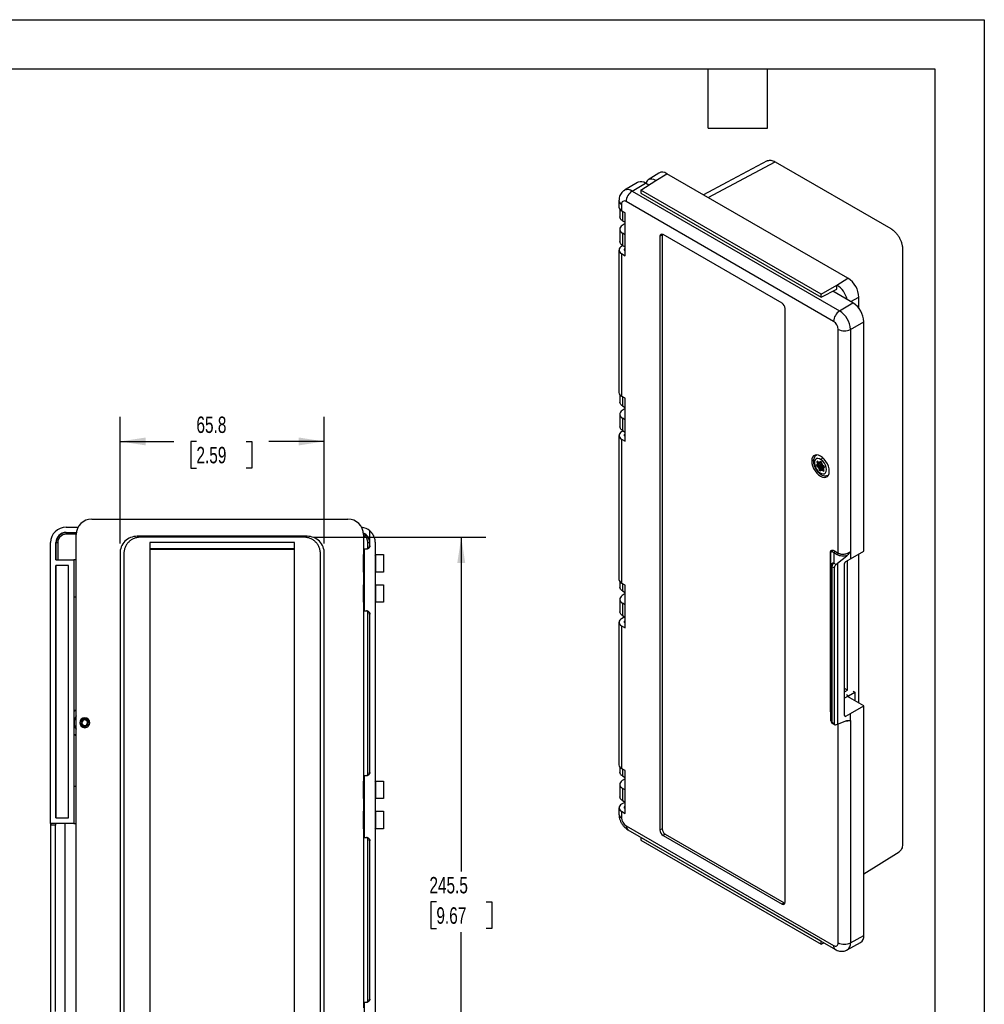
# Model space of a CAD drawing. Header units: millimetres. Extents: x 0 to 699, y 0 to 540.
# Tile 5 of 5: x 388 to 699, y 223 to 540. Entities that reach past the tile are written whole.
import ezdxf

# ---------------------------------------------------------------- set-up
doc = ezdxf.new("R2010")
doc.units = ezdxf.units.MM
doc.header["$LTSCALE"] = 2.5
doc.layers.add('DIMENSIONS', color=140, linetype='Continuous', lineweight=25)
doc.layers.add('TEXT', color=140, linetype='Continuous', lineweight=25)
doc.styles.add('SLDTEXTSTYLE0', font='TXT', dxfattribs={"width": 0.7})
doc.dimstyles.new('SLDDIMSTYLE0', dxfattribs={"dimtxt": 5.39502, "dimasz": 8.255, "dimexe": 0, "dimexo": 0.0625, "dimgap": 1.348755, "dimtad": 0, "dimtih": 1, "dimtoh": 1, "dimdec": 1, "dimrnd": 1e-09, "dimzin": 12, "dimdsep": 46, "dimtxsty": 'SLDTEXTSTYLE0', "dimsah": 1, "dimcen": 0.09, "dimadec": 0, "dimazin": 3, "dimtfac": 1, "dimtdec": 1, "dimtofl": 0, "dimtmove": 0, "dimatfit": 3, "dimfxl": 0, "dimfrac": 2, "dimtolj": 1, "dimtzin": 12, "dimarcsym": 0})

# ---------------------------------------------------------------- blocks, each defined once
blk = doc.blocks.new('_D_13')
at = {"layer": 'DIMENSIONS'}
for p, q in [((420.16, 371.04), (420.16, 411.85)), ((485.96, 371.04), (485.96, 411.85)), ((420.16, 403.91), (437.46, 403.91)), ((444.77, 403.91), (442.96, 403.91)), ((442.96, 403.91), (442.96, 395.34)), ((460.8, 403.91), (462.61, 403.91)), ((462.61, 403.91), (462.61, 395.34)), ((485.96, 403.91), (468.11, 403.91)), ((442.96, 395.34), (444.77, 395.34)), ((462.61, 395.34), (460.8, 395.34))]:
    blk.add_line(p, q, dxfattribs=at)
for points in [[(420.16, 403.91), (428.42, 402.64), (428.42, 405.18)], [(485.96, 403.91), (477.71, 405.18), (477.71, 402.64)]]:
    blk.add_solid(points, dxfattribs=at)
at = {"layer": 'DIMENSIONS', "char_height": 5.292, "attachment_point": 1, "style": 'SLDTEXTSTYLE0'}
for s, insert in [('65.8', (444.77, 411.94)), ('2.59', (444.77, 402.16))]:
    blk.add_mtext(s, dxfattribs=dict(at, insert=insert))
blk = doc.blocks.new('_D_14')
at = {"layer": 'DIMENSIONS'}
for p, q in [((482.59, 373.06), (538, 373.06)), ((530.06, 373.06), (530.06, 265.4)), ((522.05, 255.62), (520.23, 255.62)), ((520.23, 255.62), (520.23, 247.04)), ((538.08, 255.62), (539.89, 255.62)), ((539.89, 255.62), (539.89, 247.04)), ((520.23, 247.04), (522.05, 247.04)), ((530.06, 127.56), (530.06, 245.83)), ((539.89, 247.04), (538.08, 247.04)), ((482.59, 127.56), (538, 127.56))]:
    blk.add_line(p, q, dxfattribs=at)
for points in [[(530.06, 373.06), (528.79, 364.81), (531.33, 364.81)], [(530.06, 127.56), (531.33, 135.82), (528.79, 135.82)]]:
    blk.add_solid(points, dxfattribs=at)
at = {"layer": 'DIMENSIONS', "char_height": 5.292, "attachment_point": 1, "style": 'SLDTEXTSTYLE0'}
for s, insert in [('245.5', (519.8, 263.64)), ('9.67', (522.05, 253.86))]:
    blk.add_mtext(s, dxfattribs=dict(at, insert=insert))

msp = doc.modelspace()

# ---------------------------------------------------------------- linework, layer by layer
at = {"color": 7, "linetype": 'Continuous'}
for p, q in [((0.006175, 539.756685), (698.506175, 539.756685)), ((698.506175, 539.756685), (698.506175, 0.006685))]:
    msp.add_line(p, q, dxfattribs=at)
for p, q in [((609.593282, 482.450228), (631.148987, 493.967186)), ((631.148987, 493.967186), (668.413514, 472.454833)), ((593.692491, 490.361832), (590.246381, 488.170887)), ((592.717733, 487.967663), (596.253267, 490.151255)), ((654.589577, 456.47442), (596.253267, 490.151255)), ((586.852666, 487.36044), (582.619857, 484.794725)), ((585.096889, 484.570175), (589.374084, 487.12556)), ((587.040182, 487.456819), (586.808272, 487.305345)), ((587.940835, 484.810852), (592.717733, 487.967663)), ((590.478603, 486.487935), (589.374084, 487.12556)), ((585.096889, 484.570175), (651.91848, 445.994892)), ((645.931446, 451.333584), (587.940835, 484.810852)), ((587.940835, 484.810852), (587.940835, 483.903586)), ((587.940835, 483.903586), (645.931446, 450.426318)), ((580.850166, 481.448755), (580.850166, 479.366576)), ((581.670267, 480.305784), (581.670267, 478.223605)), ((649.973135, 442.585902), (583.151544, 481.161185)), ((581.102426, 478.696071), (581.102426, 476.144687)), ((582.868702, 477.531763), (581.670267, 478.223605)), ((581.981106, 478.044161), (581.981106, 475.002632)), ((582.868702, 463.732223), (582.868702, 477.531763)), ((582.868702, 474.115446), (581.908365, 473.480808)), ((581.981106, 475.002632), (582.868702, 474.490234)), ((581.102426, 472.29968), (581.102426, 468.21517)), ((581.981106, 470.992511), (581.981106, 467.073115)), ((582.868702, 470.480112), (581.981106, 470.992511)), ((594.748096, 470.388013), (594.040989, 469.979809)), ((594.040989, 469.979809), (594.040989, 278.74595)), ((594.748096, 470.388013), (594.748096, 279.154154)), ((633.356126, 448.42682), (595.030938, 470.55148)), ((582.131676, 466.986192), (581.636014, 466.689886)), ((581.981106, 467.073115), (582.868702, 466.560717)), ((580.850166, 465.567036), (580.850166, 419.636616)), ((581.670267, 464.424065), (581.670267, 418.493644)), ((581.670267, 464.424065), (582.868702, 463.732223)), ((582.868702, 466.01402), (582.657738, 465.887906)), ((582.657738, 465.887906), (582.657738, 465.486888)), ((582.868702, 465.365039), (582.663854, 465.483295)), ((672.16118, 465.963685), (672.16118, 274.158248)), ((645.931446, 451.333584), (651.054043, 454.290829)), ((651.054043, 454.290829), (654.589577, 456.47442)), ((651.054043, 452.984363), (651.054043, 454.290829)), ((645.931446, 450.426318), (651.054043, 452.984363)), ((645.931446, 450.426318), (645.931446, 451.333584)), ((656.195675, 448.550277), (649.692521, 452.304467)), ((655.512872, 448.944451), (658.125111, 450.350696)), ((658.125111, 446.774889), (658.125111, 450.350696)), ((651.91848, 445.994892), (656.195675, 448.550277)), ((634.346075, 255.478319), (634.346075, 446.712177)), ((655.379355, 440.00048), (659.731209, 442.426552)), ((659.731209, 368.529609), (659.731209, 442.426552)), ((651.454413, 367.964917), (651.454413, 440.020253)), ((655.379355, 440.00048), (655.379355, 368.405291)), ((581.102426, 418.966111), (581.102426, 416.537207)), ((582.868702, 417.801802), (581.670267, 418.493644)), ((581.981106, 418.314201), (581.981106, 415.395153)), ((582.868702, 404.002263), (582.868702, 417.801802)), ((581.102426, 412.692201), (581.102426, 408.60769)), ((582.868702, 414.507967), (581.908365, 413.873329)), ((581.981106, 415.395153), (582.868702, 414.882754)), ((581.981106, 411.385031), (581.981106, 407.465636)), ((582.868702, 410.872633), (581.981106, 411.385031)), ((582.235908, 407.318541), (581.636014, 406.959926)), ((581.981106, 407.465636), (582.868702, 406.953237)), ((582.868702, 406.28406), (582.657738, 406.157946)), ((582.657738, 406.157946), (582.657738, 405.756928)), ((580.850166, 405.837076), (580.850166, 359.457558)), ((581.670267, 404.694104), (581.670267, 358.314586)), ((581.670267, 404.694104), (582.868702, 404.002263)), ((582.868702, 405.635079), (582.663854, 405.753335)), ((644.573651, 399.602039), (644.571851, 399.601)), ((643.548217, 397.921375), (642.924044, 397.585364)), ((644.835231, 397.585809), (644.575452, 397.34843)), ((644.885654, 397.527506), (644.575452, 397.34843)), ((644.575452, 397.34843), (644.713233, 397.086603)), ((646.02331, 396.615576), (644.609096, 395.799168)), ((644.667872, 396.393588), (646.082085, 397.209996)), ((644.713233, 397.086603), (645.089148, 397.303614)), ((644.750489, 396.563364), (645.995183, 397.281911)), ((645.920826, 397.336531), (644.7587, 396.66565)), ((645.550602, 397.208983), (644.775576, 396.76157)), ((644.814696, 395.727122), (646.228909, 396.54353)), ((645.022537, 397.369236), (644.835231, 397.585809)), ((645.570496, 397.218381), (645.856726, 397.383618)), ((645.705948, 397.494375), (645.63813, 397.304593)), ((645.63813, 397.304593), (645.820771, 397.410029)), ((646.12633, 397.185574), (645.705948, 397.494375)), ((646.02331, 396.615576), (645.882415, 397.094729)), ((646.228909, 396.54353), (646.02331, 396.615576)), ((646.08808, 397.213671), (646.082085, 397.209996)), ((646.138656, 396.93692), (646.12633, 397.185574)), ((644.623473, 396.377429), (644.448492, 396.345348)), ((644.448492, 396.345348), (644.609096, 395.799168)), ((644.609096, 395.799168), (644.814696, 395.727122)), ((646.468777, 396.313559), (645.062638, 395.501812)), ((645.209601, 395.28554), (646.623815, 396.101948)), ((646.754742, 395.769713), (645.340528, 394.953305)), ((645.340528, 394.953305), (645.352854, 394.704652)), ((646.767068, 395.52106), (645.352854, 394.704652)), ((645.352854, 394.704652), (645.773237, 394.39585)), ((645.773237, 394.39585), (645.841055, 394.585632)), ((646.704155, 395.131057), (645.908688, 394.671844)), ((646.696441, 395.072015), (646.026654, 394.685355)), ((646.198705, 394.667288), (646.707447, 394.960979)), ((646.807958, 394.723796), (646.456647, 394.520989)), ((646.456647, 394.520989), (646.643954, 394.304417)), ((646.643954, 394.304417), (646.903732, 394.541795)), ((646.870088, 396.091058), (646.664489, 396.163103)), ((646.767068, 395.52106), (646.754742, 395.769713)), ((646.903732, 394.541795), (646.765951, 394.803622)), ((646.805318, 395.492962), (646.767068, 395.52106)), ((647.010983, 395.611904), (646.811313, 395.496637)), ((647.013364, 395.603808), (646.855711, 395.512797)), ((646.855711, 395.512797), (647.030692, 395.544878)), ((647.030692, 395.544878), (646.870088, 396.091058)), ((648.321547, 393.105633), (648.323346, 393.106672)), ((411.060933, 378.914627), (493.560933, 378.914627)), ((402.819567, 376.314627), (406.674591, 376.314627)), ((402.819567, 374.614368), (406.110139, 374.614368)), ((402.819567, 374.504248), (402.819567, 374.614368)), ((402.819567, 374.504248), (402.819567, 374.004325)), ((402.819567, 374.504248), (406.09582, 374.504248)), ((500.619276, 371.329239), (500.619276, 375.071189)), ((397.819567, 280.814627), (397.819567, 371.314627)), ((399.519826, 365.814627), (399.519826, 371.314627)), ((399.629945, 371.314627), (399.519826, 371.314627)), ((399.629945, 365.814627), (399.629945, 371.314627)), ((399.629945, 371.314627), (400.129869, 371.314627)), ((400.129869, 371.314627), (400.129869, 365.814627)), ((406.061738, 374.004325), (402.819567, 374.004325)), ((406.060933, 126.714627), (406.060933, 373.914627)), ((480.460933, 373.364627), (425.660933, 373.364627)), ((479.410933, 373.064627), (426.710933, 373.064627)), ((476.310933, 371.364627), (429.810933, 371.364627)), ((429.810933, 371.364627), (429.810933, 129.264627)), ((476.310933, 129.264627), (476.310933, 371.364627)), ((480.460933, 373.364627), (479.410933, 373.064627)), ((498.560933, 373.914627), (498.560933, 367.48923)), ((500.009265, 371.314627), (500.509189, 371.314627)), ((500.009265, 369.426719), (500.009265, 371.314627)), ((500.509189, 371.314627), (500.619276, 371.314627)), ((500.509189, 371.314627), (500.509189, 370.021966)), ((500.619276, 370.314627), (500.619276, 371.314627)), ((502.288754, 371.366099), (502.288754, 129.263154)), ((476.310933, 369.314627), (429.810933, 369.314627)), ((476.310933, 369.112086), (429.810933, 369.112086)), ((498.788754, 368.764627), (498.560933, 368.764627)), ((498.788754, 369.314627), (498.788754, 349.314627)), ((498.788754, 369.314627), (499.614548, 369.314627)), ((500.558217, 370.314627), (500.619276, 370.314627)), ((648.97816, 316.988317), (648.97816, 368.308334)), ((649.124607, 363.989516), (649.124607, 368.104232)), ((650.003548, 368.066385), (650.003548, 364.721783)), ((651.161389, 367.394682), (650.003548, 368.066385)), ((650.296572, 368.636621), (651.454413, 367.964917)), ((655.379355, 368.405291), (655.411017, 368.429276)), ((655.411017, 366.121187), (659.731209, 368.529609)), ((655.411017, 368.429276), (655.411017, 366.121187)), ((399.519826, 365.814627), (405.319567, 365.814627)), ((405.319567, 365.814627), (405.319567, 353.814627)), ((406.060933, 365.814627), (405.319567, 365.814627)), ((420.160933, 367.864627), (420.160933, 132.764627)), ((421.410933, 367.764627), (421.410933, 132.864627)), ((484.710933, 132.864627), (484.710933, 367.764627)), ((485.960933, 132.764627), (485.960933, 367.864627)), ((498.560933, 361.851132), (498.560933, 367.48923)), ((498.560933, 367.48923), (498.628709, 367.158531)), ((498.628709, 362.181832), (498.628709, 367.158531)), ((498.628709, 367.158531), (498.788754, 367.158531)), ((502.288754, 367.218575), (502.559409, 367.48923)), ((502.559409, 367.48923), (505.060933, 367.48923)), ((502.559409, 361.851132), (502.559409, 367.48923)), ((505.060933, 367.48923), (505.060933, 361.851132)), ((650.003548, 364.721783), (650.769643, 364.291725)), ((651.231095, 364.672252), (654.284711, 367.115716)), ((653.880163, 365.212376), (655.411017, 366.121187)), ((654.466113, 323.776822), (654.466113, 365.560233)), ((658.125111, 319.6478), (658.125111, 367.634241)), ((403.519567, 363.914627), (399.519826, 363.914627)), ((399.519826, 282.714627), (399.519826, 363.914627)), ((399.63852, 282.714627), (399.63852, 363.914627)), ((403.519567, 282.714627), (403.519567, 363.914627)), ((498.560933, 361.851132), (498.628709, 362.181832)), ((498.560933, 361.851132), (498.560933, 357.778121)), ((498.628709, 362.181832), (498.788754, 362.181832)), ((502.288754, 362.121787), (502.559409, 361.851132)), ((505.060933, 361.851132), (502.559409, 361.851132)), ((649.124607, 313.917763), (649.124607, 363.989516)), ((650.185267, 363.150236), (649.427457, 363.575644)), ((649.427457, 363.575644), (649.427457, 313.503891)), ((650.185267, 363.150236), (650.185267, 313.078483)), ((651.245927, 364.663647), (650.769643, 364.291725)), ((651.245927, 364.663647), (651.231095, 364.672252)), ((651.245927, 364.663647), (651.245927, 312.789684)), ((653.531588, 315.604721), (653.531588, 364.59717)), ((581.102426, 358.787053), (581.102426, 356.929728)), ((498.560933, 352.140023), (498.560933, 357.778121)), ((498.628709, 357.447422), (498.560933, 357.778121)), ((498.628709, 352.470722), (498.628709, 357.447422)), ((498.788754, 357.447422), (498.628709, 357.447422)), ((502.559409, 357.778121), (502.288754, 357.507466)), ((502.559409, 357.778121), (505.060933, 357.778121)), ((502.559409, 352.140023), (502.559409, 357.778121)), ((505.060933, 357.778121), (505.060933, 352.140023)), ((582.868702, 357.622745), (581.670267, 358.314586)), ((581.981106, 358.135143), (581.981106, 355.787673)), ((581.981106, 355.787673), (582.868702, 355.275275)), ((582.868702, 343.823205), (582.868702, 357.622745)), ((405.319567, 353.814627), (406.060933, 353.814627)), ((405.319567, 353.814627), (405.319567, 292.814627)), ((498.628709, 352.470722), (498.560933, 352.140023)), ((498.560933, 352.140023), (498.560933, 294.48923)), ((498.788754, 352.470722), (498.628709, 352.470722)), ((502.559409, 352.140023), (502.288754, 352.410678)), ((505.060933, 352.140023), (502.559409, 352.140023)), ((581.102426, 353.084722), (581.102426, 349.000211)), ((582.868702, 354.900488), (581.908365, 354.265849)), ((498.560933, 351.864627), (498.788754, 351.864627)), ((498.788754, 349.314627), (499.614548, 349.314627)), ((500.009265, 296.426719), (500.009265, 349.20253)), ((581.981106, 351.777552), (581.981106, 347.858156)), ((582.868702, 351.265154), (581.981106, 351.777552)), ((500.509189, 348.60727), (500.509189, 297.021966)), ((500.619276, 348.314627), (500.558217, 348.314627)), ((500.619276, 297.314627), (500.619276, 348.314627)), ((582.722322, 347.430261), (581.636014, 346.780868)), ((581.981106, 347.858156), (582.868702, 347.345758)), ((582.868702, 346.105002), (582.657738, 345.978888)), ((582.657738, 345.978888), (582.657738, 345.57787)), ((580.850166, 345.658018), (580.850166, 299.727597)), ((581.670267, 344.515047), (581.670267, 298.584626)), ((581.670267, 344.515047), (582.868702, 343.823205)), ((582.868702, 345.456021), (582.663854, 345.574277)), ((654.466113, 323.776822), (653.531588, 324.316311)), ((653.531588, 323.237326), (654.466113, 323.776822)), ((656.244386, 323.509307), (656.832071, 323.170044)), ((654.427908, 321.78215), (653.531588, 321.264715)), ((654.122167, 322.366854), (654.781461, 321.986252)), ((659.731209, 318.720619), (654.427908, 321.78215)), ((654.781461, 321.986252), (656.832071, 323.170044)), ((654.781461, 321.986252), (654.781461, 321.578048)), ((656.832071, 323.170044), (656.832071, 320.394256)), ((406.060933, 317.505145), (405.319567, 316.915542)), ((406.060933, 317.442505), (405.319567, 316.842448)), ((655.411017, 316.312198), (659.731209, 318.720619)), ((659.731209, 244.823676), (659.731209, 318.720619)), ((407.73121, 313.882573), (407.409634, 314.055317)), ((408.626536, 314.503648), (408.667024, 314.206393)), ((651.245927, 312.803947), (654.284711, 313.980378)), ((653.531622, 315.599045), (653.880163, 315.403387)), ((653.880163, 315.403387), (655.411017, 316.312198)), ((655.411017, 314.004109), (655.379355, 313.992792)), ((655.379355, 313.992792), (655.379355, 242.397603)), ((655.411017, 314.004109), (655.411017, 316.312198)), ((405.382774, 313.314627), (405.319567, 313.314627)), ((408.950439, 312.125605), (408.909951, 312.422861)), ((649.427457, 313.503891), (650.185267, 313.078483)), ((649.635098, 313.045764), (650.395895, 312.61868)), ((651.245927, 312.789684), (650.769643, 312.6117)), ((651.454413, 242.417377), (651.454413, 312.884659)), ((405.319567, 309.786805), (406.060933, 309.186748)), ((405.319567, 309.713711), (406.060933, 309.124108)), ((581.102426, 299.057092), (581.102426, 297.322249)), ((582.868702, 297.892784), (581.670267, 298.584626)), ((581.981106, 298.405182), (581.981106, 296.180194)), ((498.788754, 295.614627), (498.560933, 295.614627)), ((498.788754, 296.314627), (498.788754, 276.314627)), ((498.788754, 296.314627), (499.614548, 296.314627)), ((500.558217, 297.314627), (500.619276, 297.314627)), ((582.868702, 295.293008), (581.908365, 294.65837)), ((581.981106, 296.180194), (582.868702, 295.667796)), ((582.868702, 284.093244), (582.868702, 297.892784)), ((405.319567, 292.814627), (405.319567, 280.814627)), ((406.060933, 292.814627), (405.319567, 292.814627)), ((498.560933, 288.851132), (498.560933, 294.48923)), ((498.560933, 294.48923), (498.628709, 294.158531)), ((498.628709, 289.181832), (498.628709, 294.158531)), ((498.628709, 294.158531), (498.788754, 294.158531)), ((502.288754, 294.218575), (502.559409, 294.48923)), ((502.559409, 288.851132), (502.559409, 294.48923)), ((502.559409, 294.48923), (505.060933, 294.48923)), ((505.060933, 294.48923), (505.060933, 288.851132)), ((581.102426, 293.477242), (581.102426, 289.392732)), ((581.981106, 292.170073), (581.981106, 288.250677)), ((582.868702, 291.657675), (581.981106, 292.170073)), ((498.560933, 288.851132), (498.628709, 289.181832)), ((498.560933, 288.851132), (498.560933, 284.778121)), ((498.628709, 289.181832), (498.788754, 289.181832)), ((502.288754, 289.121787), (502.559409, 288.851132)), ((505.060933, 288.851132), (502.559409, 288.851132)), ((580.850166, 285.928058), (580.850166, 283.845879)), ((582.826553, 287.76261), (581.636014, 287.050907)), ((581.981106, 288.250677), (582.868702, 287.738279)), ((582.868702, 286.375041), (582.657738, 286.248927)), ((582.657738, 286.248927), (582.657738, 285.84791)), ((582.868702, 285.726061), (582.663854, 285.844317)), ((399.519826, 282.714627), (403.519567, 282.714627)), ((498.560933, 279.140023), (498.560933, 284.778121)), ((498.628709, 284.447422), (498.560933, 284.778121)), ((498.628709, 279.470722), (498.628709, 284.447422)), ((498.788754, 284.447422), (498.628709, 284.447422)), ((502.559409, 284.778121), (502.288754, 284.507466)), ((502.559409, 284.778121), (505.060933, 284.778121)), ((502.559409, 279.140023), (502.559409, 284.778121)), ((505.060933, 284.778121), (505.060933, 279.140023)), ((581.670267, 284.785086), (581.670267, 282.702907)), ((581.670267, 284.785086), (582.868702, 284.093244)), ((405.319567, 280.814627), (397.819567, 280.814627)), ((397.819567, 280.814627), (397.819567, 219.814627)), ((397.840544, 219.814627), (397.840544, 280.814627)), ((397.886686, 220.314627), (397.886686, 280.314627)), ((399.386539, 280.314627), (397.886686, 280.314627)), ((399.386539, 220.314627), (399.386539, 280.314627)), ((402.419567, 280.814627), (402.419567, 219.814627)), ((405.319567, 280.814627), (406.060933, 280.814627)), ((498.628709, 279.470722), (498.560933, 279.140023)), ((498.560933, 279.140023), (498.560933, 221.48923)), ((498.788754, 279.470722), (498.628709, 279.470722)), ((502.559409, 279.140023), (502.288754, 279.410678)), ((505.060933, 279.140023), (502.559409, 279.140023)), ((583.151544, 280.137259), (649.973135, 241.561976)), ((594.748096, 279.154154), (594.040989, 278.74595)), ((498.560933, 278.714627), (498.788754, 278.714627)), ((498.788754, 276.314627), (499.614548, 276.314627)), ((500.009265, 223.426719), (500.009265, 276.20253)), ((583.731557, 278.855293), (650.553148, 240.28001)), ((587.940835, 276.388162), (587.970853, 276.408)), ((645.931446, 242.910895), (587.940835, 276.388162)), ((587.940835, 276.388162), (587.940835, 275.480896)), ((595.738045, 277.439512), (595.030938, 277.031308)), ((595.030938, 277.031308), (633.356126, 254.906648)), ((595.738045, 277.439512), (634.063233, 255.314852)), ((500.509189, 275.60727), (500.509189, 224.021966)), ((500.619276, 275.314627), (500.558217, 275.314627)), ((500.619276, 224.314627), (500.619276, 275.314627)), ((587.940835, 275.480896), (645.931446, 242.003629)), ((659.731209, 264.637041), (671.115312, 271.762771)), ((634.063233, 255.314852), (633.356126, 254.906648)), ((655.379355, 242.397603), (659.731209, 244.823676)), ((645.931446, 242.910895), (645.963637, 242.929478)), ((645.931446, 242.003629), (645.931446, 242.910895)), ((645.931446, 242.003629), (646.80864, 242.441669)), ((654.335093, 240.139603), (658.66442, 242.516966)), ((498.788754, 223.314627), (498.788754, 203.314627)), ((498.788754, 223.314627), (499.614548, 223.314627)), ((500.558217, 224.314627), (500.619276, 224.314627))]:
    msp.add_line(p, q)
at = {"flags": 128}
for points in [[(628.555623, 494.260922), (615.690536, 487.41895), (608.036998, 483.348651)], [(592.717733, 487.967663), (592.052071, 488.276233), (591.41199, 488.421528), (590.822089, 488.397963), (590.305035, 488.206446), (589.8807, 487.854335), (589.565391, 487.355162), (589.458968, 487.076557)], [(594.780372, 470.658905), (594.767117, 470.600051), (594.748096, 470.388013)], [(648.580898, 394.319731), (648.509984, 395.087459), (648.300796, 395.898566), (647.963824, 396.71238), (647.515966, 397.488092), (646.97968, 398.186806), (646.381855, 398.773485), (645.752471, 399.218711), (645.123087, 399.500157), (644.525262, 399.603711), (643.988976, 399.524181), (643.541118, 399.265554), (643.204146, 398.840799), (642.994958, 398.271215), (642.924044, 397.585364)], [(642.924044, 397.585364), (642.994958, 396.817636), (643.204146, 396.006529), (643.541118, 395.192715), (643.988976, 394.417002), (644.525262, 393.718288), (645.123087, 393.131609), (645.752471, 392.686384), (646.381855, 392.404938), (646.97968, 392.301384), (647.515966, 392.380914), (647.963824, 392.639541), (648.300796, 393.064296), (648.509984, 393.63388), (648.580898, 394.319731)], [(646.002027, 398.018556), (645.448567, 398.333314), (644.918685, 398.454595), (644.455307, 398.372572), (644.095975, 398.093891), (643.869799, 397.641129), (643.795102, 397.050966), (643.877937, 396.371212), (644.111591, 395.656939), (644.477137, 394.966012), (644.944959, 394.354406), (645.477158, 393.871669)], [(645.477158, 393.871669), (646.030617, 393.556911), (646.5605, 393.43563), (647.023877, 393.517653), (647.383209, 393.796334), (647.609386, 394.249096), (647.684082, 394.83926), (647.601248, 395.519013), (647.367593, 396.233286), (647.002048, 396.924213), (646.534226, 397.535819), (646.002027, 398.018556)], [(634.063233, 255.314852), (634.256362, 255.225326), (634.313799, 255.207427)]]:
    msp.add_lwpolyline(points, dxfattribs=at)
for centre, radius, start, end in [((594.80925, 488.266689), 2.374189, 52.5394571, 118.0586419), ((587.876596, 484.96369), 2.629858, 55.29035388, 108.52986597), ((583.673284, 482.638899), 2.399267, 53.6048773, 116.08675506), ((587.460979, 480.961552), 4.314056, 123.22970588, 177.34768502), ((582.191553, 481.545477), 1.344834, 184.10300128, 247.19343678), ((582.227262, 479.488962), 1.382524, 185.07866991, 246.24147105), ((582.5733, 480.45227), 0.914837, 50.79671476, 189.21403699), ((594.644493, 470.077707), 0.611393, 50.79671476, 189.21403699), ((582.097488, 465.563693), 1.217074, 112.28207723, 249.4500733), ((582.740144, 465.6868), 0.217335, 112.28207723, 249.4500733), ((647.015002, 447.994615), 7.480385, 12.68495664, 57.31970393), ((650.44903, 450.001391), 7.684024, 2.60547849, 57.39452166), ((632.196773, 446.614372), 2.151527, 2.60547849, 57.39452166), ((652.055128, 442.077248), 7.684024, 2.60547849, 57.39452166), ((654.28257, 442.386268), 4.314056, 123.22970588, 177.34768502), ((647.865368, 439.658552), 7.521763, 2.60547849, 57.39452166), ((648.238376, 439.873906), 3.219365, 2.60547849, 57.39452166), ((653.436242, 443.852832), 4.314662, 242.65648386, 296.76621866), ((582.227262, 419.759001), 1.382524, 185.07866991, 246.24147105), ((582.097488, 405.833732), 1.217074, 112.28207723, 249.4500733), ((582.740144, 405.95684), 0.217335, 112.28207723, 249.4500733), ((644.576466, 396.545891), 0.174898, 285.59108834, 5.73384048), ((644.283425, 396.835669), 0.497698, 351.43774307, 30.27755424), ((645.899467, 396.522604), 1.149701, 172.8527541, 177.9682744), ((645.734185, 396.54347), 0.983108, 167.18241234, 172.86084577), ((645.314751, 397.583902), 0.362588, 216.3017411, 264.57639506), ((645.294797, 396.531033), 0.692052, 76.82530777, 91.18544431), ((645.494874, 397.348637), 0.149873, 253.58847217, 342.90996488), ((647.605159, 397.734928), 1.628029, 139.67528732, 169.96699409), ((646.759015, 396.989475), 0.622581, 184.84239744, 218.17436462), ((646.071672, 396.14306), 0.430233, 42.69733442, 68.5634767), ((644.375734, 395.159687), 2.38216, 31.05117347, 37.34347127), ((644.610579, 395.253423), 0.515805, 28.78710745, 66.68878684), ((647.103451, 396.730539), 2.38216, 211.05117347, 217.34347127), ((644.72017, 394.90075), 0.622581, 4.84239744, 38.17436462), ((645.869261, 393.769647), 0.405158, 165.4154969, 226.8997079), ((645.98431, 394.541588), 0.149873, 73.58847217, 162.90996488), ((646.184387, 395.359192), 0.692052, 256.82530777, 271.18544431), ((646.164434, 394.306323), 0.362588, 36.3017411, 84.57639506), ((646.868606, 396.636802), 0.515805, 208.78710745, 246.68878684), ((648.507673, 397.539844), 2.369908, 212.3473927, 217.35348148), ((646.134383, 395.717158), 0.622581, 4.84239744, 38.17436462), ((647.22304, 395.063163), 0.525634, 175.84482079, 209.58847106), ((646.977497, 395.066341), 0.280888, 167.18241234, 172.86084577), ((645.66546, 395.360744), 1.063775, 347.39818555, 358.17473252), ((647.056975, 395.315215), 0.328486, 172.8527541, 177.9682744), ((646.895394, 395.353282), 0.164377, 103.97019532, 179.02285161), ((411.060933, 373.914627), 5, 90, 180), ((493.560933, 373.914627), 5, 0, 90), ((402.819567, 371.314627), 5, 90, 180), ((402.819567, 371.314627), 3.299741, 90, 180), ((402.819567, 371.314627), 3.189622, 90, 180), ((497.319567, 371.314627), 5, 48.70440763, 82.52221861), ((497.319567, 371.314627), 3.299741, 0.25371862, 68.30884911), ((497.319567, 371.314627), 3.189622, 0, 67.32557925), ((402.819567, 371.314627), 2.689698, 90, 180), ((497.319567, 371.314627), 2.689698, 0, 62.51436848), ((649.977098, 363.859901), 0.862288, 88.24220964, 171.3548223), ((651.011271, 363.497413), 1.585745, 129.45622586, 177.17225786), ((654.308757, 364.563181), 0.777912, 123.43251503, 177.49583065), ((649.630468, 364.041937), 0.50857, 185.91637869, 246.47303439), ((582.227262, 359.579944), 1.382524, 185.07866991, 246.24147105), ((582.097488, 345.654674), 1.217074, 112.28207723, 249.4500733), ((582.740144, 345.777782), 0.217335, 112.28207723, 249.4500733), ((408.788488, 313.314627), 3.5, 141.19664787, 172.35878683), ((408.788488, 313.314627), 3.405714, 143.21383635, 180), ((408.810933, 313.314627), 1.6, 90, 270), ((408.788488, 313.314627), 1.2, 97.75627847, 145.36825436), ((408.788488, 313.314627), 0.9, 97.75627847, 277.75627847), ((408.788488, 313.314627), 1.2, 277.75627847, 97.75627847), ((408.788488, 313.314627), 0.9, 277.75627847, 97.75627847), ((408.810933, 313.314627), 1.6, 270, 90), ((653.742721, 315.567845), 0.214329, 170.09280109, 309.88637853), ((408.788488, 313.314627), 3.5, 187.64121317, 218.80335213), ((408.788488, 313.314627), 3.405714, 180, 216.78616365), ((408.788488, 313.314627), 1.2, 151.75627847, 277.75627847), ((650.124607, 313.917763), 1, 180, 240.69169994), ((649.630468, 313.970184), 0.50857, 185.91637869, 246.47303439), ((649.90997, 313.446466), 0.485918, 173.21305775, 235.55085461), ((582.227262, 299.849983), 1.382524, 185.07866991, 246.24147105), ((582.097488, 285.924714), 1.217074, 112.28207723, 249.4500733), ((582.740144, 286.047821), 0.217335, 112.28207723, 249.4500733), ((582.191674, 283.94273), 1.345, 184.12933694, 247.19080402), ((584.886303, 282.849255), 3.219365, 182.60547849, 237.39452166), ((406.831324, 280.439602), 8.945511, 177.59727343, 180.80049145), ((408.331177, 280.439602), 8.945511, 177.59727343, 180.80049145), ((584.486315, 279.968969), 1.345338, 172.81399655, 235.87382306), ((596.897398, 279.25196), 2.151527, 182.60547849, 237.39452166), ((596.190291, 278.843756), 2.151527, 182.60547849, 237.39452166), ((633.742571, 255.380421), 0.611393, 230.79671476, 9.21403699), ((657.294371, 244.55061), 2.45209, 303.96781027, 6.39374244), ((651.307732, 241.393645), 1.34517, 172.81135359, 235.9002686), ((650.55138, 242.270891), 0.914837, 230.79671476, 9.21403699), ((653.436242, 246.249956), 4.314662, 242.65648386, 296.76621866), ((653.06125, 242.09879), 2.337285, 303.15998106, 7.34515154)]:
    msp.add_arc(centre, radius, start, end)
for points, knots in [([(628.559506, 494.251871), (628.723557, 494.325626), (629.071227, 494.481932), (629.707083, 494.49206), (630.412763, 494.344347), (630.903579, 494.092907), (631.148987, 493.967186)], [0, 0, 0, 0, 0.22947203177, 0.48631468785, 0.74315734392, 1, 1, 1, 1]), ([(582.631091, 484.774882), (582.522645, 484.714942), (582.190662, 484.531446), (581.746793, 484.077609), (581.319734, 483.465987), (581.031748, 482.783449), (580.874763, 482.104537), (580.857803, 481.652387), (580.850166, 481.448755)], [0, 0, 0, 0, 0.09333023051, 0.28571186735, 0.47212580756, 0.65718920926, 0.84561089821, 1, 1, 1, 1]), ([(581.981106, 475.002632), (581.711737, 475.191672), (581.203048, 475.548665), (581.164057, 475.994898), (581.145713, 476.204836)], [0, 0, 0, 0, 0.5295332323, 1, 1, 1, 1]), ([(581.908365, 473.480808), (581.671487, 473.324267), (581.462199, 473.131534), (581.173357, 472.695164), (581.095832, 472.452113), (581.109934, 471.969699), (581.201519, 471.731821), (581.515334, 471.313888), (581.735507, 471.134292), (581.981106, 470.992511)], [0, 0, 0, 0, 0.25, 0.25, 0.5, 0.5, 0.75, 0.75, 1, 1, 1, 1]), ([(668.413514, 472.454833), (668.462626, 472.425842), (668.560747, 472.367923), (668.707624, 472.272776), (668.853963, 472.171753), (668.999768, 472.064244), (669.217075, 471.893988), (669.50313, 471.64623), (669.849846, 471.302679), (670.182987, 470.928568), (670.603865, 470.394185), (671.080658, 469.667377), (671.471618, 468.891213), (671.723997, 468.25952), (671.881394, 467.784104), (672.005613, 467.311879), (672.085179, 466.899033), (672.131634, 466.546098), (672.156583, 466.249653), (672.159646, 466.059087), (672.16118, 465.963685)], [0, 0, 0, 0, 0.0250422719, 0.0500318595, 0.0750074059, 0.1000076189, 0.1250710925, 0.1875524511, 0.2501001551, 0.3125815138, 0.3751292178, 0.5000069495, 0.6248846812, 0.6873660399, 0.7499137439, 0.8123951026, 0.8749428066, 0.9166437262, 0.9582696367, 1, 1, 1, 1]), ([(581.981106, 467.073115), (581.711737, 467.262155), (581.203048, 467.619148), (581.164057, 468.065381), (581.145713, 468.275319)], [0, 0, 0, 0, 0.5295332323, 1, 1, 1, 1]), ([(581.981106, 415.395153), (581.711737, 415.584192), (581.203048, 415.941185), (581.164057, 416.387419), (581.145713, 416.597357)], [0, 0, 0, 0, 0.5295332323, 1, 1, 1, 1]), ([(581.908365, 413.873329), (581.671487, 413.716788), (581.462199, 413.524055), (581.173357, 413.087685), (581.095832, 412.844634), (581.109934, 412.36222), (581.201519, 412.124342), (581.515334, 411.706408), (581.735507, 411.526813), (581.981106, 411.385031)], [0, 0, 0, 0, 0.25, 0.25, 0.5, 0.5, 0.75, 0.75, 1, 1, 1, 1]), ([(581.981106, 407.465636), (581.711737, 407.654675), (581.203048, 408.011668), (581.164057, 408.457902), (581.145713, 408.66784)], [0, 0, 0, 0, 0.5295332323, 1, 1, 1, 1]), ([(644.5405, 399.570662), (644.400643, 399.475242), (644.103996, 399.272849), (643.787625, 398.81051), (643.573018, 398.257637), (643.483251, 397.622092), (643.52175, 396.916716), (643.694252, 396.16866), (643.992547, 395.420628), (644.399869, 394.711643), (644.890476, 394.085882), (645.304956, 393.691109), (645.543937, 393.510465), (645.592251, 393.473945)], [0, 0, 0, 0, 0.0788599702, 0.167268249, 0.2572954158, 0.3527404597, 0.4543045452, 0.5592040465, 0.6640755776, 0.7687382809, 0.8739374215, 0.9745145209, 1, 1, 1, 1]), ([(645.592251, 393.473945), (645.706142, 393.395545), (646.033334, 393.170312), (646.575428, 392.934941), (647.203212, 392.81772), (647.77213, 392.875183), (648.16899, 392.989232), (648.332724, 393.119874), (648.352898, 393.135971)], [0, 0, 0, 0, 0.1311109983, 0.3766643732, 0.5848868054, 0.7816173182, 0.973092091, 1, 1, 1, 1]), ([(500.619276, 375.071189), (500.658323, 375.036188), (500.737725, 374.965014), (500.853742, 374.852008), (500.969352, 374.732136), (501.083739, 374.604871), (501.19651, 374.470155), (501.30712, 374.327828), (501.415034, 374.177788), (501.519683, 374.019953), (501.620476, 373.854276), (501.716799, 373.680743), (501.808025, 373.49937), (501.930167, 373.229004), (502.071894, 372.846709), (502.188961, 372.390314), (502.271443, 371.889679), (502.282327, 371.560493), (502.288754, 371.366099)], [0, 0, 0, 0, 0.0343719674, 0.0698934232, 0.1066347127, 0.1446592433, 0.1840240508, 0.2247803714, 0.2669741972, 0.3106468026, 0.3558352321, 0.4025727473, 0.450889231, 0.5008115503, 0.6167197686, 0.7496978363, 0.8521889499, 1, 1, 1, 1]), ([(426.710933, 373.064627), (426.641478, 373.063845), (426.502714, 373.062283), (426.294999, 373.049599), (426.088044, 373.029339), (425.881845, 373.000759), (425.574527, 372.945883), (425.169983, 372.844699), (424.679653, 372.669084), (424.208521, 372.446446), (423.61331, 372.089555), (422.939021, 371.536539), (422.386121, 370.862393), (422.029203, 370.267202), (421.80661, 369.796249), (421.630939, 369.305747), (421.518415, 368.856396), (421.452717, 368.457007), (421.417435, 368.111595), (421.413102, 367.880379), (421.410933, 367.764627)], [0, 0, 0, 0, 0.0250422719, 0.0500318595, 0.0750074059, 0.1000076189, 0.1250710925, 0.1875524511, 0.2501001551, 0.3125815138, 0.3751292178, 0.5000069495, 0.6248846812, 0.6873660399, 0.7499137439, 0.8123951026, 0.8749428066, 0.9166437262, 0.9582696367, 1, 1, 1, 1]), ([(484.710933, 367.764627), (484.710151, 367.834082), (484.708589, 367.972845), (484.695906, 368.18056), (484.675645, 368.387515), (484.647065, 368.593715), (484.592189, 368.901033), (484.491005, 369.305576), (484.315391, 369.795907), (484.092752, 370.267039), (483.735861, 370.86225), (483.182845, 371.536538), (482.508699, 372.089439), (481.913508, 372.446357), (481.442555, 372.66895), (480.952053, 372.844621), (480.502702, 372.957145), (480.103314, 373.022843), (479.757901, 373.058125), (479.526686, 373.062458), (479.410933, 373.064627)], [0, 0, 0, 0, 0.0250422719, 0.0500318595, 0.0750074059, 0.1000076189, 0.1250710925, 0.1875524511, 0.2501001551, 0.3125815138, 0.3751292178, 0.5000069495, 0.6248846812, 0.6873660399, 0.7499137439, 0.8123951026, 0.8749428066, 0.9166437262, 0.9582696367, 1, 1, 1, 1]), ([(499.563249, 369.314627), (499.592888, 369.315387), (499.651213, 369.316883), (499.74093, 369.329537), (499.829429, 369.349929), (499.947744, 369.389133), (500.09348, 369.461229), (500.251905, 369.584946), (500.384771, 369.738592), (500.482603, 369.917093), (500.546609, 370.111618), (500.554346, 370.246925), (500.558217, 370.314627)], [0, 0, 0, 0, 0.0653010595, 0.1285022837, 0.1900527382, 0.2504383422, 0.3757836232, 0.5000205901, 0.6247190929, 0.749983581, 0.8749043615, 1, 1, 1, 1]), ([(500.619276, 370.314627), (500.6183, 370.280599), (500.61636, 370.212916), (500.600526, 370.112623), (500.575146, 370.014485), (500.527872, 369.887684), (500.445712, 369.738722), (500.31272, 369.585243), (500.153224, 369.461377), (499.97713, 369.375321), (499.792448, 369.323314), (499.674884, 369.317573), (499.614548, 369.314627)], [0, 0, 0, 0, 0.0629732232, 0.1252587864, 0.1875082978, 0.2503744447, 0.3754666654, 0.5000563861, 0.6242464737, 0.7496018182, 0.8714925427, 1, 1, 1, 1]), ([(648.98982, 368.454028), (649.008951, 368.56656), (649.053159, 368.66655), (649.197397, 368.8163), (649.297539, 368.865564), (649.541079, 368.899594), (649.684075, 368.884303), (649.985772, 368.796864), (650.143962, 368.725156), (650.296572, 368.636621)], [0, 0, 0, 0, 0.25, 0.25, 0.5, 0.5, 0.75, 0.75, 1, 1, 1, 1]), ([(650.003548, 368.066385), (649.97465, 368.092178), (649.919032, 368.141819), (649.83861, 368.205728), (649.764887, 368.259245), (649.667134, 368.32278), (649.550647, 368.383178), (649.427707, 368.420476), (649.330444, 368.424346), (649.255183, 368.403419), (649.196696, 368.358989), (649.153721, 368.294518), (649.139367, 368.233656), (649.13238, 368.204027)], [0, 0, 0, 0, 0.0856169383, 0.1647788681, 0.2375033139, 0.3038129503, 0.4550815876, 0.5854999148, 0.6840527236, 0.7731420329, 0.8541738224, 0.9290096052, 1, 1, 1, 1]), ([(650.296572, 368.636621), (650.296369, 368.541729), (650.266336, 368.429982), (650.160252, 368.223537), (650.08461, 368.129638), (650.003548, 368.066385)], [0, 0, 0, 0, 0.5, 0.5, 1, 1, 1, 1]), ([(651.454413, 367.964917), (651.45421, 367.870025), (651.424177, 367.758278), (651.318093, 367.551834), (651.242451, 367.457934), (651.161389, 367.394682)], [0, 0, 0, 0, 0.5, 0.5, 1, 1, 1, 1]), ([(651.454413, 367.964917), (651.495807, 367.941897), (651.578751, 367.895767), (651.712502, 367.834549), (651.852819, 367.779376), (651.999917, 367.731097), (652.153122, 367.689828), (652.42533, 367.631585), (652.842373, 367.586567), (653.397856, 367.608779), (653.966856, 367.711226), (654.396048, 367.851135), (654.710813, 367.989847), (654.922464, 368.098377), (655.153851, 368.236058), (655.301147, 368.346599), (655.379355, 368.405291)], [0, 0, 0, 0, 0.0392967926, 0.0787427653, 0.1183443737, 0.1581079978, 0.1980399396, 0.2381464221, 0.3644306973, 0.4966769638, 0.6204228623, 0.7573156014, 0.8051207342, 0.8615041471, 0.9264645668, 1, 1, 1, 1]), ([(655.3845, 368.379412), (655.285553, 368.247807), (655.112559, 368.017717), (654.884981, 367.730784), (654.706811, 367.523993), (654.559457, 367.366184), (654.420222, 367.22927), (654.328606, 367.152498), (654.284711, 367.115716)], [0, 0, 0, 0, 0.2863168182, 0.5005768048, 0.6412106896, 0.7708939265, 0.8902315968, 1, 1, 1, 1]), ([(654.284711, 367.115716), (654.022366, 367.045372), (653.743217, 366.994136), (653.175381, 366.941302), (652.886971, 366.939835), (652.330529, 366.989535), (652.062815, 367.040673), (651.573697, 367.187911), (651.352449, 367.283841), (651.161389, 367.394682)], [0, 0, 0, 0, 0.25, 0.25, 0.5, 0.5, 0.75, 0.75, 1, 1, 1, 1]), ([(650.769643, 364.291725), (650.695034, 364.233463), (650.617963, 364.158636), (650.47322, 363.981015), (650.405864, 363.878335), (650.295566, 363.662884), (650.25285, 363.550555), (650.197757, 363.337829), (650.185267, 363.237713), (650.185267, 363.150236)], [0, 0, 0, 0, 0.25, 0.25, 0.5, 0.5, 0.75, 0.75, 1, 1, 1, 1]), ([(581.981106, 355.787673), (581.711737, 355.976713), (581.203048, 356.333706), (581.164057, 356.77994), (581.145713, 356.989878)], [0, 0, 0, 0, 0.5295332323, 1, 1, 1, 1]), ([(581.908365, 354.265849), (581.671487, 354.109309), (581.462199, 353.916575), (581.173357, 353.480206), (581.095832, 353.237154), (581.109934, 352.754741), (581.201519, 352.516863), (581.515334, 352.098929), (581.735507, 351.919333), (581.981106, 351.777552)], [0, 0, 0, 0, 0.25, 0.25, 0.5, 0.5, 0.75, 0.75, 1, 1, 1, 1]), ([(500.558217, 348.314627), (500.557241, 348.348654), (500.555298, 348.416337), (500.539451, 348.51663), (500.51406, 348.614768), (500.466794, 348.74157), (500.384736, 348.890531), (500.252223, 349.044011), (500.093779, 349.167876), (499.919511, 349.253932), (499.737471, 349.30594), (499.622337, 349.31168), (499.563249, 349.314627)], [0, 0, 0, 0, 0.0629732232, 0.1252587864, 0.1875082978, 0.2503744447, 0.3754666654, 0.5000563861, 0.6242464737, 0.7496018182, 0.8714925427, 1, 1, 1, 1]), ([(499.614548, 349.314627), (499.644838, 349.313866), (499.704443, 349.31237), (499.795809, 349.299716), (499.885727, 349.279324), (500.005664, 349.240121), (500.152919, 349.168024), (500.312401, 349.044307), (500.445746, 348.890662), (500.543701, 348.71216), (500.607682, 348.517635), (500.615409, 348.382328), (500.619276, 348.314627)], [0, 0, 0, 0, 0.0653010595, 0.1285022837, 0.1900527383, 0.2504383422, 0.3757836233, 0.5000205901, 0.6247190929, 0.749983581, 0.8749043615, 1, 1, 1, 1]), ([(581.981106, 347.858156), (581.711737, 348.047196), (581.203048, 348.404189), (581.164057, 348.850423), (581.145713, 349.060361)], [0, 0, 0, 0, 0.5295332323, 1, 1, 1, 1]), ([(649.124607, 316.398599), (649.116374, 316.413033), (649.037559, 316.551215), (649.012374, 316.697846), (648.98982, 316.829161)], [0, 0, 0, 0, 0.104458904, 1, 1, 1, 1]), ([(655.379355, 313.992792), (655.10931, 313.920913), (654.688349, 313.808865), (654.14597, 313.840167), (653.951526, 313.851389)], [0, 0, 0, 0, 0.64149652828, 1, 1, 1, 1]), ([(654.284711, 313.980378), (654.313597, 313.990844), (654.373026, 314.012376), (654.463064, 314.036026), (654.556754, 314.054646), (654.653992, 314.067446), (654.754807, 314.07464), (654.900977, 314.076914), (655.112413, 314.061304), (655.285457, 314.036618), (655.3845, 314.022489)], [0, 0, 0, 0, 0.0721009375, 0.1483401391, 0.22897727, 0.3142318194, 0.4042895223, 0.4993079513, 0.7134258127, 1, 1, 1, 1]), ([(650.185267, 313.078483), (650.185267, 312.991006), (650.197757, 312.90531), (650.25285, 312.756192), (650.295566, 312.693183), (650.405864, 312.60508), (650.47322, 312.580167), (650.617963, 312.569662), (650.695034, 312.583819), (650.769643, 312.6117)], [0, 0, 0, 0, 0.25, 0.25, 0.5, 0.5, 0.75, 0.75, 1, 1, 1, 1]), ([(499.563249, 296.314627), (499.592888, 296.315387), (499.651213, 296.316883), (499.74093, 296.329537), (499.829429, 296.349929), (499.947744, 296.389133), (500.09348, 296.461229), (500.251905, 296.584946), (500.384771, 296.738592), (500.482603, 296.917093), (500.546609, 297.111618), (500.554346, 297.246925), (500.558217, 297.314627)], [0, 0, 0, 0, 0.0653010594, 0.1285022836, 0.1900527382, 0.2504383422, 0.3757836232, 0.5000205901, 0.6247190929, 0.749983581, 0.8749043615, 1, 1, 1, 1]), ([(500.619276, 297.314627), (500.6183, 297.280599), (500.61636, 297.212916), (500.600526, 297.112623), (500.575146, 297.014485), (500.527872, 296.887684), (500.445712, 296.738722), (500.31272, 296.585243), (500.153224, 296.461377), (499.97713, 296.375321), (499.792448, 296.323314), (499.674884, 296.317573), (499.614548, 296.314627)], [0, 0, 0, 0, 0.0629732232, 0.1252587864, 0.1875082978, 0.2503744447, 0.3754666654, 0.5000563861, 0.6242464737, 0.7496018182, 0.8714925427, 1, 1, 1, 1]), ([(581.981106, 296.180194), (581.711737, 296.369234), (581.203048, 296.726227), (581.164057, 297.172461), (581.145713, 297.382399)], [0, 0, 0, 0, 0.5295332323, 1, 1, 1, 1]), ([(581.908365, 294.65837), (581.671487, 294.50183), (581.462199, 294.309096), (581.173357, 293.872727), (581.095832, 293.629675), (581.109934, 293.147262), (581.201519, 292.909383), (581.515334, 292.49145), (581.735507, 292.311854), (581.981106, 292.170073)], [0, 0, 0, 0, 0.25, 0.25, 0.5, 0.5, 0.75, 0.75, 1, 1, 1, 1]), ([(581.981106, 288.250677), (581.711737, 288.439717), (581.203048, 288.79671), (581.164057, 289.242944), (581.145713, 289.452882)], [0, 0, 0, 0, 0.5295332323, 1, 1, 1, 1]), ([(580.850166, 283.845879), (580.857694, 283.644225), (580.875945, 283.155309), (581.043715, 282.373736), (581.358297, 281.520345), (581.807426, 280.698713), (582.382078, 279.941025), (583.026383, 279.308573), (583.511208, 278.996931), (583.731557, 278.855293)], [0, 0, 0, 0, 0.1029159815, 0.2495226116, 0.3994796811, 0.551493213, 0.7064723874, 0.8665944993, 1, 1, 1, 1]), ([(500.558217, 275.314627), (500.557241, 275.348654), (500.555298, 275.416337), (500.539451, 275.51663), (500.51406, 275.614768), (500.466794, 275.74157), (500.384736, 275.890531), (500.252223, 276.044011), (500.093779, 276.167876), (499.919511, 276.253932), (499.737471, 276.30594), (499.622337, 276.31168), (499.563249, 276.314627)], [0, 0, 0, 0, 0.0629732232, 0.1252587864, 0.1875082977, 0.2503744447, 0.3754666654, 0.5000563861, 0.6242464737, 0.7496018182, 0.8714925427, 1, 1, 1, 1]), ([(499.614548, 276.314627), (499.644838, 276.313866), (499.704443, 276.31237), (499.795809, 276.299716), (499.885727, 276.279324), (500.005664, 276.240121), (500.152919, 276.168024), (500.312401, 276.044307), (500.445746, 275.890662), (500.543701, 275.71216), (500.607682, 275.517635), (500.615409, 275.382328), (500.619276, 275.314627)], [0, 0, 0, 0, 0.06530105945, 0.12850228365, 0.19005273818, 0.2504383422, 0.37578362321, 0.50002059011, 0.6247190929, 0.74998358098, 0.87490436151, 1, 1, 1, 1]), ([(672.16118, 274.158248), (672.147365, 273.882837), (672.119735, 273.332014), (671.894897, 272.646894), (671.567513, 272.100287), (671.257386, 271.876692), (671.110565, 271.770837)], [0, 0, 0, 0, 0.2564728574, 0.5129457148, 0.7694185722, 1, 1, 1, 1]), ([(650.553148, 240.28001), (650.742923, 240.180219), (651.165782, 239.957864), (651.868796, 239.753383), (652.633579, 239.675538), (653.3795, 239.763955), (653.959226, 239.926431), (654.249537, 240.109939), (654.330209, 240.160932)], [0, 0, 0, 0, 0.1621873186, 0.3613870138, 0.5533639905, 0.7415803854, 0.9281901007, 1, 1, 1, 1]), ([(499.563249, 223.314627), (499.592888, 223.315387), (499.651213, 223.316883), (499.74093, 223.329537), (499.829429, 223.349929), (499.947744, 223.389133), (500.09348, 223.461229), (500.251905, 223.584946), (500.384771, 223.738592), (500.482603, 223.917093), (500.546609, 224.111618), (500.554346, 224.246925), (500.558217, 224.314627)], [0, 0, 0, 0, 0.0653010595, 0.1285022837, 0.1900527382, 0.2504383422, 0.3757836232, 0.5000205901, 0.6247190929, 0.749983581, 0.8749043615, 1, 1, 1, 1]), ([(500.619276, 224.314627), (500.6183, 224.280599), (500.61636, 224.212916), (500.600526, 224.112623), (500.575146, 224.014485), (500.527872, 223.887684), (500.445712, 223.738722), (500.31272, 223.585243), (500.153224, 223.461377), (499.97713, 223.375321), (499.792448, 223.323314), (499.674884, 223.317573), (499.614548, 223.314627)], [0, 0, 0, 0, 0.0629732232, 0.1252587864, 0.1875082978, 0.2503744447, 0.3754666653, 0.5000563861, 0.6242464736, 0.7496018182, 0.8714925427, 1, 1, 1, 1])]:
    msp.add_open_spline(points, degree=3, knots=knots)
for points in [[(425.660933, 373.364627), (424.940361, 373.364627), (423.493444, 373.077452), (421.653616, 371.84035), (420.437673, 369.999503), (420.160933, 368.572172), (420.160933, 367.864627)], [(485.960933, 367.864627), (485.960933, 368.572172), (485.684193, 369.999503), (484.46825, 371.84035), (482.628422, 373.077452), (481.181505, 373.364627), (480.460933, 373.364627)], [(500.619276, 371.329239), (500.619276, 371.324442), (500.619276, 371.319574), (500.619276, 371.314627)], [(648.97816, 368.308334), (648.97816, 368.359643), (648.982062, 368.408397), (648.98982, 368.454028)], [(648.97816, 368.308334), (649.070721, 368.2549), (649.124607, 368.179798), (649.124607, 368.104232)], [(649.13238, 368.204027), (649.13238, 368.291517), (649.080023, 368.383333), (648.98982, 368.454028)], [(649.13238, 368.204027), (649.127208, 368.173606), (649.124607, 368.140211), (649.124607, 368.104232)], [(655.379355, 368.405291), (655.380795, 368.396824), (655.382511, 368.38819), (655.3845, 368.379412)], [(655.411017, 368.429276), (655.411017, 368.41972), (655.402168, 368.403079), (655.3845, 368.379412)], [(407.731442, 313.882314), (407.752595, 313.921814), (407.775905, 313.960011), (407.801102, 313.996586)], [(648.98982, 316.829161), (648.982062, 316.883749), (648.97816, 316.937008), (648.97816, 316.988317)], [(648.97816, 316.988317), (649.070721, 316.934883), (649.124607, 316.859782), (649.124607, 316.784215)], [(649.095359, 316.765008), (649.070989, 316.790511), (649.034921, 316.812435), (648.98982, 316.829161)], [(649.123008, 316.724352), (649.116799, 316.738615), (649.107543, 316.752256), (649.095359, 316.765008)], [(655.379355, 313.992792), (655.380795, 314.002868), (655.382525, 314.012765), (655.384533, 314.022466)], [(655.3845, 314.022489), (655.402168, 314.019799), (655.411017, 314.013665), (655.411017, 314.004109)]]:
    msp.add_open_spline(points, degree=3)
at = {"layer": 'TEXT'}
for p, q in [((15.875, 523.875), (682.625, 523.875)), ((609.6, 504.825), (609.6, 523.875)), ((628.65, 504.825), (628.65, 523.875)), ((682.625, 523.875), (682.625, 15.875)), ((609.6, 504.825), (628.65, 504.825))]:
    msp.add_line(p, q, dxfattribs=at)

# ---------------------------------------------------------------- dimensions: what is measured, and where the dimension line sits
at = {"layer": 'DIMENSIONS'}
dim = msp.add_linear_dim(base=(485.960933, 403.914627), p1=(420.160933, 367.864627), p2=(485.960933, 367.864627), dimstyle='SLDDIMSTYLE0', dxfattribs=at)
dim.commit()
dim.dimension.update_dxf_attribs({"geometry": '_D_13', "text_midpoint": (452.78471, 403.914627), "dimtype": 160})
dim = msp.add_linear_dim(base=(530.060933, 127.564627), p1=(479.410933, 373.064627), p2=(479.410933, 127.564627), angle=90, dimstyle='SLDDIMSTYLE0', dxfattribs=at)
dim.commit()
dim.dimension.update_dxf_attribs({"geometry": '_D_14', "text_midpoint": (530.060933, 255.615642), "dimtype": 160})

doc.saveas('drawing.dxf')
